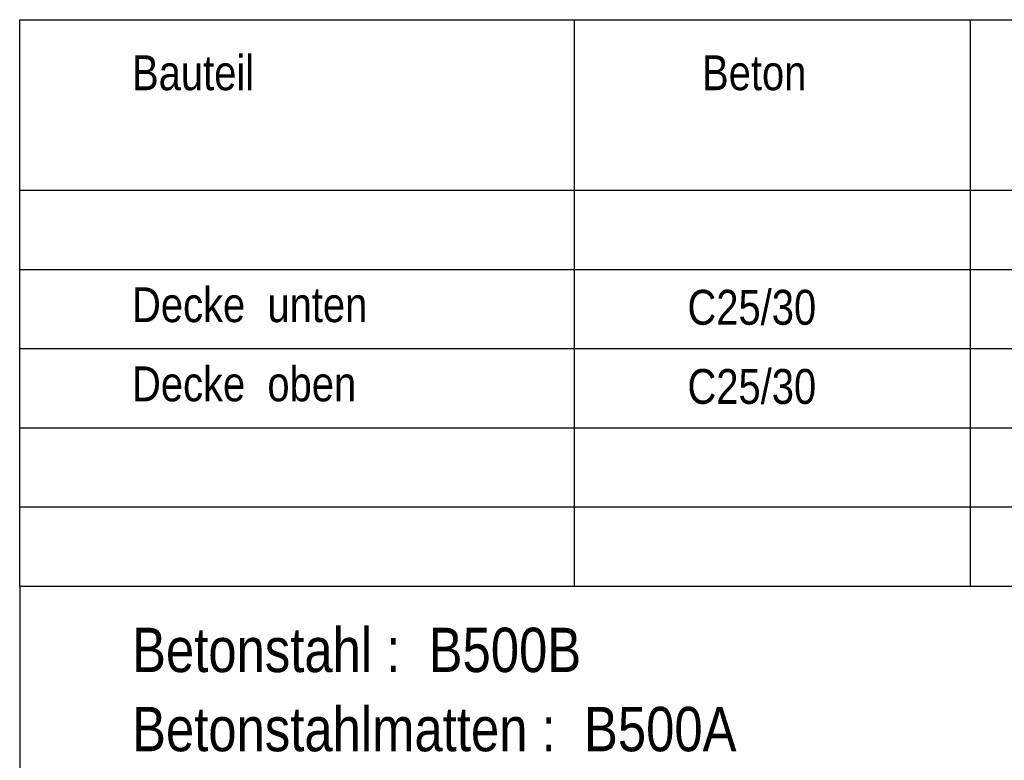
# Model space of a CAD drawing. Header units: millimetres. Extents: x -5 to 96, y -36 to 51.
# Tile 33 of 46: x 79 to 82.11, y 12.91 to 15.25. Entities that reach past the tile are written whole.
import ezdxf

# ---------------------------------------------------------------- set-up
doc = ezdxf.new("R2010")
doc.units = ezdxf.units.MM
doc.styles.add('Arial Narrow', font='ARIALN.TTF')

msp = doc.modelspace()

# ---------------------------------------------------------------- linework, layer by layer
at = {"color": 3, "linetype": 'Continuous', "lineweight": 25}
for p, q in [((79, 13.459069), (79, 15.247881)), ((79, 15.247881), (87.25, 15.247881)), ((80.75, 15.247881), (80.75, 13.459069)), ((82, 15.247881), (82, 13.459069)), ((79, 14.709069), (87.25, 14.709069)), ((79, 14.459069), (87.25, 14.459069)), ((79, 14.209069), (87.25, 14.209069)), ((79, 13.959069), (87.25, 13.959069)), ((79, 13.709069), (87.25, 13.709069)), ((79, 13.459069), (79, 8.465)), ((79, 13.459069), (87.25, 13.459069))]:
    msp.add_line(p, q, dxfattribs=at)

# ---------------------------------------------------------------- texts
at = {"color": 2, "lineweight": 35, "style": 'Arial Narrow'}
for s, height, p in [('Bauteil', 0.11, (79.354747, 15.025248)), ('Beton', 0.11, (81.154136, 15.025248)), ('Decke  unten', 0.11, (79.354747, 14.292747)), ('C25/30', 0.11, (81.108002, 14.284592)), ('Decke  oben', 0.11, (79.354747, 14.042747)), ('C25/30', 0.11, (81.108002, 14.034592)), ('Betonstahl :  B500B', 0.14, (79.354747, 13.187552)), ('Betonstahlmatten :  B500A', 0.14, (79.354747, 12.937552))]:
    msp.add_text(s, height=height, dxfattribs=at).set_placement(p)

doc.saveas('drawing.dxf')
